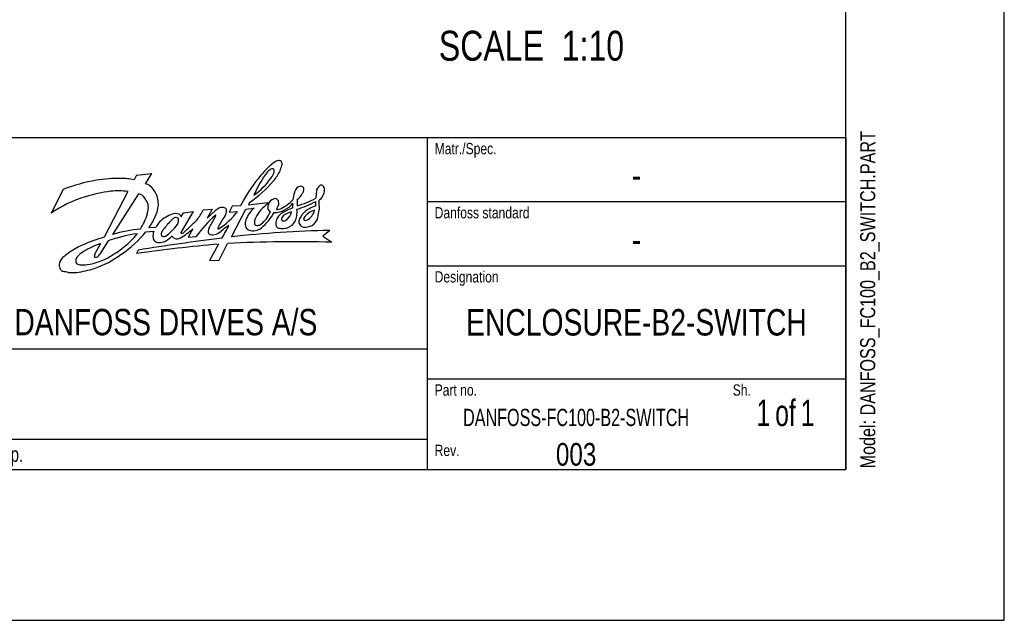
# Model space of a CAD drawing. Header units: inches. Extents: x 0 to 117, y 0 to 83.
# Tile 35 of 69: x 91 to 117, y 0 to 16. Entities that reach past the tile are written whole.
import ezdxf

# ---------------------------------------------------------------- set-up
doc = ezdxf.new("R2010")
doc.units = ezdxf.units.IN
doc.header["$LTSCALE"] = 6.431102
doc.header["$MEASUREMENT"] = 0
doc.layers.get('0').update_dxf_attribs({"linetype": 'CONTINUOUS'})
doc.styles.get("Standard").update_dxf_attribs({"font": 'txt', "width": 0.8})
doc.styles.add('TEXTSTYLE_2', font='txt', dxfattribs={"width": 0.75})
doc.styles.add('TEXTSTYLE_3', font='txt', dxfattribs={"width": 0.7})

# ---------------------------------------------------------------- blocks, each defined once
blk = doc.blocks.new('SYMBOL_0_BL0', base_point=(94.055, 8.371))
at = {"color": 7, "linetype": 'CONTINUOUS'}
for p, q in [((94.29, 11.618), (94.227, 11.492)), ((94.29, 11.618), (94.693, 11.662)), ((94.521, 11.391), (94.693, 11.662)), ((92.378, 11.244), (92.065, 10.624)), ((94.065, 11.19), (93.443, 9.996)), ((94.344, 11.128), (93.664, 10.07)), ((96.786, 10.805), (96.704, 10.647)), ((97.007, 10.816), (96.786, 10.805)), ((97.236, 10.904), (97.212, 10.845)), ((97.212, 10.845), (97.703, 10.901)), ((97.703, 10.901), (97.709, 10.865)), ((95.766, 10.667), (95.449, 10.121)), ((95.454, 10.525), (95.512, 10.628)), ((95.512, 10.628), (95.766, 10.667)), ((96.028, 10.711), (96.266, 10.732)), ((96.266, 10.732), (96.132, 10.497)), ((96.132, 10.497), (96.35, 10.69)), ((96.704, 10.647), (96.923, 10.668)), ((96.763, 10.007), (97.141, 10.724)), ((97.141, 10.724), (97.361, 10.757)), ((94.529, 10.133), (94.74, 10.153)), ((94.614, 10.246), (94.794, 10.256)), ((95.759, 10.215), (95.638, 9.994)), ((99.333, 10.175), (99.149, 10.02)), ((99.149, 10.02), (99.388, 9.866)), ((93.346, 9.83), (93.197, 9.545)), ((93.551, 9.902), (93.324, 9.541)), ((95.638, 9.994), (95.849, 10.014)), ((96.431, 9.815), (96.189, 9.387)), ((96.448, 9.399), (96.663, 9.831)), ((94.329, 9.661), (94.287, 9.571)), ((96.189, 9.387), (96.448, 9.399))]:
    blk.add_line(p, q, dxfattribs=at)
for centre, radius, start, end in [((100.003, 9.487), 3.258, 132.7678, 141.3405), ((98.896, 10.513), 1.757, 123.9219, 128.9859), ((98.017, 11.788), 0.209, 94.9156, 118.9133), ((98.006, 11.909), 0.0875, 37.9594, 94.4524), ((95.97, 12.505), 2.205, 339.3288, 343.2604), ((97.964, 11.907), 0.124, 342.3871, 26.7521), ((99.836, 10.049), 2.695, 142.1212, 157.2787), ((97.919, 11.535), 0.269, 127.2624, 141.2908), ((97.844, 11.63), 0.148, 90.658, 126.7544), ((97.369, 11.873), 0.542, 322.9953, 339.5719), ((97.835, 11.734), 0.045, 7.1206, 79.5655), ((96.554, 12.486), 1.663, 322.0822, 332.8248), ((97.592, 11.725), 0.288, 351.6519, 2.8594), ((94.096, 6.747), 4.814, 100.269, 110.9049), ((93.859, 7.397), 4.134, 89.6723, 98.6437), ((93.912, 10.236), 1.294, 75.9095, 91.2841), ((94.416, 11.018), 0.387, 35.2548, 74.2653), ((100.117, 9.32), 3.452, 140.352, 154.3042), ((95.32, 13.693), 3.384, 304.4938, 318.8006), ((96.244, 12.633), 1.899, 305.6229, 325.1023), ((98.595, 11.143), 0.185, 99.1749, 130.5996), ((98.567, 11.183), 0.143, 62.9892, 90.4831), ((98.566, 11.251), 0.0886, 344.5972, 42.6678), ((99.194, 11.171), 0.213, 124.9919, 177.6651), ((99.106, 11.293), 0.0629, 49.6305, 122.6069), ((99.072, 11.241), 0.125, 356.4431, 53.1022), ((93.799, 8.143), 3.026, 106.2482, 124.9594), ((94.151, 7.15), 4.079, 97.5279, 107.086), ((93.826, 9.358), 1.848, 82.557, 96.5165), ((94.292, 10.878), 0.256, 33.2943, 78.3487), ((94.345, 10.922), 0.502, 16.8293, 39.5295), ((94.156, 10.853), 0.703, 3.8765, 17.7765), ((99.366, 10.859), 1.007, 162.2455, 173.7012), ((98.643, 11.11), 0.242, 134.0948, 166.5724), ((98.159, 11.397), 0.53, 307.7549, 331.2624), ((98.47, 11.24), 0.182, 327.7373, 356.0266), ((154.405, 6.421), 55.627, 175.0921, 175.2663), ((98.823, 11.254), 0.374, 305.8525, 356.7917), ((94.08, 10.699), 0.532, 21.1926, 36.8022), ((94.301, 10.778), 0.298, 350.2925, 22.4237), ((94.46, 10.855), 0.4, 346.0715, 6.5596), ((98.307, 10.025), 1.032, 125.4276, 151.6769), ((97.851, 10.779), 0.14, 156.7269, 195.7096), ((97.956, 10.774), 0.241, 109.1468, 165.4571), ((97.9, 10.875), 0.128, 71.1581, 100.6058), ((96.817, 11.347), 1.286, 330.6961, 336.9361), ((97.877, 10.892), 0.123, 12.3213, 58.1903), ((97.796, 10.875), 0.206, 351.2783, 12.3026), ((97.606, 11.685), 1.043, 296.0537, 316.7157), ((97.893, 11.256), 0.605, 295.5, 321.7071), ((97.608, 10.827), 0.762, 355.119, 4.1234), ((97.657, 13.36), 2.759, 287.231, 298.306), ((99.047, 10.885), 0.571, 170.6701, 186.7315), ((97.943, 12.885), 2.135, 284.5602, 298.6483), ((99.265, 9.945), 0.921, 109.0514, 131.6471), ((98.358, 10.878), 0.61, 354.1192, 4.9525), ((109.266, 11.362), 10.232, 182.2989, 183.6689), ((92.987, 11.074), 1.653, 328.3996, 343.4453), ((94.121, 10.749), 0.473, 342.0738, 358.0349), ((94.108, 10.86), 0.747, 329.446, 352.1988), ((95.547, 9.732), 0.925, 110.7613, 122.5228), ((95.313, 10.335), 0.279, 71.0618, 109.7041), ((95.332, 10.495), 0.126, 13.7563, 55.4345), ((98.564, 8.085), 3.331, 131.8597, 144.6002), ((94.919, 11.222), 1.221, 320.4273, 335.2716), ((95.685, 10.842), 0.733, 330.8763, 337.1022), ((96.35, 10.559), 0.0111, 349.5391, 143.4383), ((96.649, 10.37), 0.437, 115.8967, 133.0831), ((98.521, 9.192), 2.357, 144.9122, 153.2256), ((95.513, 11.709), 1.753, 301.7644, 323.5624), ((96.522, 10.51), 0.261, 75.8227, 104.1022), ((96.562, 10.692), 0.0756, 12.1063, 71.7042), ((96.411, 10.682), 0.227, 323.3284, 6.5266), ((97.856, 10.166), 0.771, 130.0378, 158.1695), ((97.058, 10.954), 0.781, 307.3705, 337.8449), ((96.448, 11.486), 1.662, 311.4563, 329.414), ((97.841, 10.773), 0.128, 194.1209, 242.2077), ((97.88, 11.207), 0.567, 269.7813, 298.8176), ((97.929, 11.033), 0.315, 271.5609, 295.3447), ((98.309, 10.285), 0.407, 134.994, 154.5471), ((98.373, 10.207), 0.508, 119.8156, 133.818), ((98.327, 10.367), 0.28, 138.0551, 151.6294), ((98.414, 10.2), 0.461, 99.8011, 129.8057), ((98.98, 9.112), 1.76, 110.3813, 119.2462), ((97.827, 10.82), 0.534, 317.0284, 341.921), ((97.879, 10.657), 0.601, 336.6165, 349.9772), ((97.673, 10.653), 0.805, 352.774, 5.097), ((99.013, 10.275), 0.509, 135.1588, 164.3038), ((99.044, 10.253), 0.46, 104.0818, 148.1292), ((98.555, 10.784), 0.387, 296.1519, 347.4207), ((96.762, 10.982), 2.309, 348.3187, 353.1645), ((93.678, 10.954), 1.173, 322.8883, 336.1753), ((95.309, 9.996), 0.577, 116.7652, 153.2644), ((96.9, 8.736), 2.407, 134.8984, 142.4077), ((94.321, 11.053), 1.261, 304.9795, 325.0754), ((95.404, 10.26), 0.271, 117.5581, 138.2731), ((95.318, 10.427), 0.0838, 49.7283, 117.7489), ((95.236, 10.425), 0.151, 321.7198, 356.6653), ((95.288, 10.435), 0.1, 348.9845, 33.7448), ((91.044, 15.196), 6.766, 311.3175, 315.3869), ((92.412, 12.561), 4.43, 328.373, 332.0643), ((97.708, 8.742), 1.859, 122.8842, 130.5632), ((91.203, 13.055), 6.147, 329.8556, 333.3996), ((97.545, 10.34), 0.42, 164.3348, 187.5497), ((97.275, 10.317), 0.149, 192.6025, 250.2667), ((97.663, 10.373), 0.3, 151.9676, 184.5137), ((97.44, 10.387), 0.0849, 206.3676, 279.0038), ((97.42, 10.511), 0.21, 279.2176, 302.2125), ((98.469, 10.323), 0.545, 165.3821, 181.4073), ((98.049, 10.355), 0.133, 199.8242, 235.8577), ((98.145, 10.466), 0.0725, 151.895, 218.2268), ((98.113, 10.588), 0.168, 261.2556, 308.6307), ((98.122, 10.571), 0.344, 288.181, 333.6632), ((98.69, 10.41), 0.166, 179.0776, 222.1801), ((98.656, 10.386), 0.126, 224.3761, 263.887), ((98.69, 10.657), 0.398, 263.2207, 297.6178), ((98.699, 10.472), 0.0515, 151.705, 219.1417), ((98.695, 10.519), 0.0874, 245.4748, 290.3227), ((98.612, 10.648), 0.433, 307.3775, 341.9687), ((94.687, 6.853), 3.254, 96.5512, 110.4262), ((92.436, 11.617), 2.42, 299.0607, 320.7547), ((94.933, 5.353), 4.885, 96.3269, 105.0541), ((92.266, 11.972), 2.916, 303.9897, 320.8988), ((95.07, 10.034), 0.351, 160.2703, 188.3427), ((95.047, 10.082), 0.113, 155.7866, 202.5891), ((95.008, 10.113), 0.0992, 228.1668, 290.8428), ((95.68, 9.698), 0.853, 143.5682, 149.6568), ((94.65, 10.578), 0.787, 298.5029, 316.302), ((95.398, 10.122), 0.199, 205.9328, 229.7491), ((94.113, 12.102), 2.504, 302.0135, 311.0902), ((95.463, 10.113), 0.016, 148.3251, 305.2558), ((95.431, 10.272), 0.177, 283.2172, 296.8425), ((96.309, 10.153), 0.151, 146.0293, 207.1224), ((96.27, 10.237), 0.18, 238.0813, 286.7351), ((96.211, 10.506), 0.455, 284.1157, 309.3254), ((96.475, 10.226), 0.064, 154.315, 175.4777), ((96.427, 10.233), 0.0166, 187.9635, 300.3884), ((99.944, -19.048), 29.229, 91.1993, 96.2481), ((97.33, 10.608), 0.444, 256.2327, 278.597), ((97.344, 10.476), 0.311, 279.5463, 310.7974), ((98.096, 10.553), 0.331, 248.5205, 268.1048), ((98.043, 10.975), 0.754, 273.147, 284.2883), ((94.688, 6.215), 4.01, 116.9913, 122.7647), ((94.473, 6.267), 3.869, 105.4423, 114.4982), ((94.012, 7.874), 2.066, 108.7932, 122.2671), ((100.457, -34.987), 44.983, 95.135, 97.8833), ((102.884, -43.293), 53.64, 96.8162, 99.1781), ((94.846, 9.989), 0.123, 182.896, 229.2625), ((94.862, 10.007), 0.147, 228.8442, 270.3015), ((94.893, 10.186), 0.327, 264.8399, 293.9303), ((95.345, 10.136), 0.183, 245.4976, 301.1141), ((98.466, -24.965), 34.843, 88.4836, 92.9661), ((93.581, 8.112), 1.818, 125.7721, 132.0199), ((93.211, 9.086), 0.614, 119.4418, 139.4977), ((93.325, 9.491), 0.139, 157.061, 179.6025), ((92.302, 11.735), 2.703, 289.2016, 306.044), ((93.212, 9.599), 0.127, 284.229, 332.692), ((92.542, 9.258), 0.271, 157.4036, 174.8928), ((92.49, 9.267), 0.219, 176.0557, 208.4771), ((92.576, 9.234), 0.311, 132.8287, 155.6663), ((92.832, 9.386), 0.13, 174.8768, 219.8705), ((92.898, 9.359), 0.199, 140.832, 168.7484), ((92.834, 9.478), 0.202, 239.8878, 272.2877), ((92.866, 10.623), 1.347, 268.9529, 275.6416), ((92.776, 10.874), 1.608, 277.9406, 301.3267), ((93.232, 9.549), 0.074, 230.799, 278.3848), ((92.423, 9.242), 0.148, 212.1074, 254.5325), ((92.094, 7.153), 1.968, 77.883, 81.5372), ((92.607, 9.915), 0.844, 263.2374, 277.9415), ((92.412, 11.594), 2.535, 277.0548, 287.8919)]:
    blk.add_arc(centre, radius, start, end, dxfattribs=at)
at = {"color": 7, "linetype": 'CONTINUOUS', "attachment_point": 1, "line_spacing_factor": 0.9}
for s, insert, char_height, width in [('Matr./Spec.', (102.067, 12.456), 0.29528, 2.59842), ('Danfoss standard', (102.067, 10.783), 0.29528, 3.77953), ('Designation', (102.067, 9.11), 0.29528, 2.59842), ('DANFOSS DRIVES A/S', (91.103, 8.125), 0.68898, 9.92126), ('Sh.', (109.843, 6.157), 0.2953, 0.70866), ('Part no.', (102.067, 6.157), 0.2953, 1.88976), ('Rev.', (102.067, 4.582), 0.2953, 0.94488)]:
    blk.add_mtext(s, dxfattribs=dict(at, insert=insert, char_height=char_height, width=width))

msp = doc.modelspace()

# ---------------------------------------------------------------- linework, layer by layer
at = {"color": 7, "linetype": 'CONTINUOUS'}
for p, q in [((116.929, 0), (116.929, 82.677)), ((112.795, 3.937), (112.795, 78.74)), ((77.362, 12.598), (112.795, 12.598)), ((101.87, 12.598), (101.87, 3.937)), ((112.795, 12.598), (112.795, 3.937)), ((101.87, 10.925), (112.795, 10.925)), ((101.87, 9.252), (112.795, 9.252)), ((77.362, 7.087), (101.87, 7.087)), ((101.87, 6.299), (112.795, 6.299)), ((77.362, 4.724), (101.87, 4.724)), ((4.134, 3.937), (112.795, 3.937)), ((77.362, 3.937), (112.795, 3.937)), ((0, 0), (116.929, 0))]:
    msp.add_line(p, q, dxfattribs=at)

# ---------------------------------------------------------------- block references
msp.add_blockref('SYMBOL_0_BL0', (94.055, 8.371), dxfattribs=at)

# ---------------------------------------------------------------- texts
at = {"color": 7, "linetype": 'CONTINUOUS', "line_spacing_factor": 0.9}
for s, insert, char_height, width, attachment_point in [('SCALE  1:10', (107.009, 15.383), 0.78125, 6.875, 3), ('-', (107.333, 11.959), 0.689, 0.55118, 2), ('-', (107.333, 10.285), 0.689, 0.55118, 2), ('ENCLOSURE-B2-SWITCH', (107.333, 8.12), 0.68898, 10.47242, 2), ('003', (105.758, 4.626), 0.5906, 1.41732, 2)]:
    msp.add_mtext(s, dxfattribs=dict(at, insert=insert, char_height=char_height, width=width, attachment_point=attachment_point))
at = {"color": 7, "linetype": 'CONTINUOUS', "insert": (113.169, 3.964), "char_height": 0.3937, "width": 11.02362, "attachment_point": 1, "rotation": 90, "line_spacing_factor": 0.9}
msp.add_mtext('Model: DANFOSS_FC100_B2_SWITCH.PART', dxfattribs=at)
at = {"color": 7, "linetype": 'CONTINUOUS', "line_spacing_factor": 0.9}
for s, insert, char_height, width, attachment_point, style in [('1{\\W0.5; }of{\\W0.5; }1', (111.22, 5.758), 0.68898, 2.61811, 2, 'TEXTSTYLE_3'), ('DANFOSS-FC100-B2-SWITCH', (105.758, 5.519), 0.45, 7.245, 2, 'TEXTSTYLE_3'), ('PDM controlled drawing. - Hard copy not valid without frozen date in ID stamp.', (77.638, 4.528), 0.3937, 23.0315, 1, 'TEXTSTYLE_2')]:
    msp.add_mtext(s, dxfattribs=dict(at, insert=insert, char_height=char_height, width=width, attachment_point=attachment_point, style=style))

doc.saveas('drawing.dxf')
